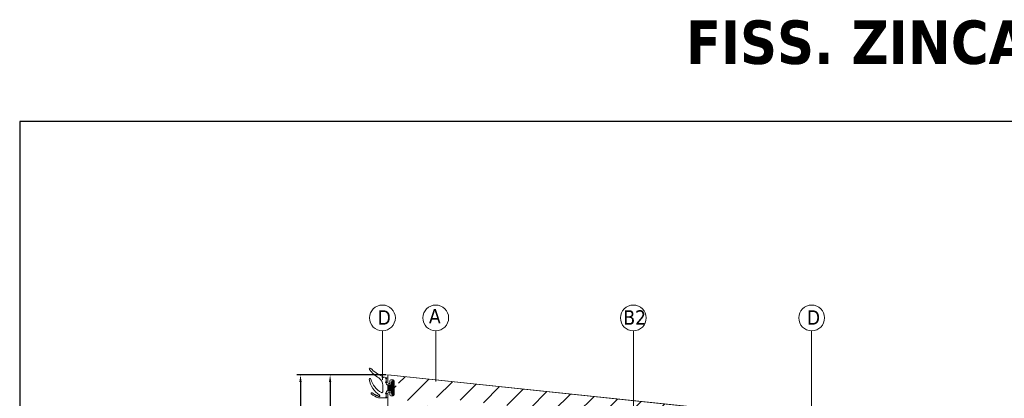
# Model space of a CAD drawing. Header units: millimetres. Extents: x 582 to 4940, y -30 to 2368.
# Tile 19 of 20: x 1243 to 1582, y 739 to 869. Entities that reach past the tile are written whole.
import ezdxf

# ---------------------------------------------------------------- set-up
doc = ezdxf.new("R2010")
doc.units = ezdxf.units.MM
doc.layers.get('0').update_dxf_attribs({"lineweight": 13})
for name, color, linetype, lineweight in [('GUARNIZIONI', 7, 'Continuous', 9), ('INDICATORI', 7, 'Continuous', 5), ('PENSILINA MAXI', 8, 'Continuous', 9), ('Quote', 5, 'Continuous', 9)]:
    doc.layers.add(name, color=color, linetype=linetype, lineweight=lineweight)
doc.layers.add('RIQUADRO', color=6, linetype='Continuous', plot=False)
doc.styles.get("Standard").update_dxf_attribs({"font": 'TAHOMA.TTF'})
doc.styles.add('STANDARD-Tahoma', font='TAHOMA.TTF')
doc.dimstyles.new('Annotativa millimetri', dxfattribs={"dimscale": 0, "dimtxt": 5, "dimasz": 2.5, "dimexe": 1.25, "dimexo": 0.625, "dimtad": 1, "dimtoh": 1, "dimdec": 1, "dimtxsty": 'Standard', "dimcen": 2.5, "dimclrd": 256, "dimclre": 256, "dimclrt": 7, "dimadec": 0, "dimazin": 0, "dimtfac": 1, "dimtdec": 1, "dimtmove": 0, "dimatfit": 3, "dimfxl": 1, "dimarcsym": 0})

# ---------------------------------------------------------------- blocks, each defined once
blk = doc.blocks.new('*D47')
at = {"layer": 'Defpoints', "color": 0}
for p in [(1370.02, 746.67), (1350.14, 632.17), (1370.02, 632.17)]:
    blk.add_point(p, dxfattribs=at)
at = {"layer": 'Quote', "lineweight": -2}
for p, q in [((1369.4, 746.67), (1348.89, 746.67)), ((1350.14, 744.17), (1350.14, 673.22)), ((1350.14, 634.67), (1350.14, 655.99)), ((1369.4, 632.17), (1348.89, 632.17))]:
    blk.add_line(p, q, dxfattribs=at)
at = {"layer": 'Quote'}
for points in [[(1350.56, 744.17), (1349.73, 744.17), (1350.14, 746.67)], [(1349.73, 634.67), (1350.56, 634.67), (1350.14, 632.17)]]:
    blk.add_solid(points, dxfattribs=at)
at = {"layer": 'Quote', "color": 7, "insert": (1350.14, 664.61), "char_height": 5, "attachment_point": 5, "rotation": 90}
blk.add_mtext('114,5', dxfattribs=at)
blk = doc.blocks.new('*D49')
at = {"layer": 'Defpoints', "color": 0}
for p in [(1370.02, 746.67), (1339.95, 608.23), (1373.29, 608.23)]:
    blk.add_point(p, dxfattribs=at)
at = {"layer": 'Quote', "lineweight": -2}
for p, q in [((1369.4, 746.67), (1338.7, 746.67)), ((1339.95, 744.17), (1339.95, 673.32)), ((1339.95, 610.73), (1339.95, 655.9)), ((1372.66, 608.23), (1338.7, 608.23))]:
    blk.add_line(p, q, dxfattribs=at)
at = {"layer": 'Quote'}
for points in [[(1340.36, 744.17), (1339.53, 744.17), (1339.95, 746.67)], [(1339.53, 610.73), (1340.36, 610.73), (1339.95, 608.23)]]:
    blk.add_solid(points, dxfattribs=at)
at = {"layer": 'Quote', "color": 7, "insert": (1339.95, 664.61), "char_height": 5, "attachment_point": 5, "rotation": 90}
blk.add_mtext('138,4', dxfattribs=at)

msp = doc.modelspace()

# ---------------------------------------------------------------- hatches: boundary and pattern name
h = msp.add_hatch()
h.set_pattern_fill('ANSI31', color=256, scale=2, style=0)
h.set_pattern_definition([(45, (1061.096, -8.899), (-4.49013, 4.49013), [])])
edge = h.paths.add_edge_path()
edge.add_line((1381.02, 703.92), (1372.02, 703.92))
edge.add_line((1381.02, 689.42), (1372.02, 689.42))
edge.add_arc((1518.81, 730.04), 1, 1, 84.3774)
edge.add_arc((1518.22, 724.72), 0.35, 0, 90)
edge.add_line((1513.42, 725.07), (1518.22, 725.07))
edge.add_arc((1513.42, 724.72), 0.35, 90, 180)
edge.add_arc((1519.43, 723.37), 0.5, 270, 361)
edge.add_line((1517.67, 722.87), (1519.43, 722.87))
edge.add_arc((1517.67, 723.22), 0.35, 180, 270)
edge.add_line((1517.32, 723.47), (1517.32, 723.22))
edge.add_arc((1517.42, 723.47), 0.1, 90.0001, 179.9999)
edge.add_line((1518.22, 723.57), (1517.42, 723.57))
edge.add_arc((1518.22, 723.92), 0.35, 270, 360)
edge.add_arc((1513.42, 723.92), 0.35, 180, 270)
edge.add_line((1514.22, 723.57), (1513.42, 723.57))
edge.add_arc((1514.22, 723.47), 0.1, 0, 90)
edge.add_line((1514.32, 723.22), (1514.32, 723.47))
edge.add_arc((1513.97, 723.22), 0.35, 269.9999, 360)
edge.add_line((1510.46, 668.9), (1510.38, 668.9))
edge.add_line((1511.47, 668.8), (1510.46, 668.9))
edge.add_arc((1511.44, 668.5), 0.3, 0, 84.2929)
edge.add_line((1511.74, 660.24), (1511.74, 668.5))
edge.add_arc((1511.44, 660.24), 0.3, 275.7071, 360)
edge.add_line((1510.46, 659.84), (1511.47, 659.94))
edge.add_line((1510.38, 659.84), (1510.46, 659.84))
edge.add_line((1503.32, 671.97), (1503.32, 670.47))
edge.add_line((1503.82, 671.97), (1503.32, 671.97))
edge.add_line((1504.82, 670.56), (1503.82, 671.97))
edge.add_line((1504.87, 670.39), (1504.82, 670.56))
edge.add_line((1504.87, 669.08), (1504.87, 670.39))
edge.add_arc((1505.17, 669.08), 0.3, 180, 270)
edge.add_line((1509.7, 668.78), (1505.17, 668.78))
edge.add_line((1509.78, 668.79), (1509.7, 668.78))
edge.add_line((1509.67, 659.96), (1509.76, 659.95))
edge.add_line((1505.17, 659.96), (1509.67, 659.96))
edge.add_arc((1505.17, 659.66), 0.3, 90.0543, 179.9457)
edge.add_line((1504.87, 658.03), (1504.87, 659.66))
edge.add_arc((1504.37, 658.03), 0.5, 280.6826, 360.0219)
edge.add_line((1510.38, 668.9), (1509.78, 668.79))
edge.add_line((1509.76, 659.95), (1510.38, 659.84))
edge.add_line((1519.93, 723.38), (1519.81, 730.05))
edge.add_line((1518.57, 724.72), (1518.57, 723.92))
edge.add_line((1513.07, 723.92), (1513.07, 724.72))
edge.add_arc((1370.37, 740.37), 0.35, 90.0001, 179.9999)
edge.add_line((1370.62, 740.72), (1370.37, 740.72))
edge.add_arc((1370.62, 740.62), 0.1, 0.0001, 89.9999)
edge.add_line((1370.72, 739.82), (1370.72, 740.62))
edge.add_arc((1371.07, 739.82), 0.35, 180.0001, 269.9999)
edge.add_line((1371.87, 739.47), (1371.07, 739.47))
edge.add_arc((1371.87, 739.82), 0.35, 270.0001, 359.9999)
edge.add_line((1372.22, 744.62), (1372.22, 739.82))
edge.add_arc((1371.87, 744.62), 0.35, 0, 90)
edge.add_line((1371.07, 744.97), (1371.87, 744.97))
edge.add_arc((1371.07, 744.62), 0.35, 90, 180)
edge.add_line((1370.72, 743.82), (1370.72, 744.62))
edge.add_arc((1370.62, 743.82), 0.1, 270, 360)
edge.add_line((1370.37, 743.72), (1370.62, 743.72))
edge.add_arc((1370.37, 744.07), 0.35, 180.0001, 269.9999)
edge.add_line((1370.02, 746.67), (1370.02, 744.07))
edge.add_line((1427.82, 671.97), (1427.82, 670.47))
edge.add_line((1428.32, 671.97), (1427.82, 671.97))
edge.add_line((1429.38, 670.47), (1428.32, 671.97))
edge.add_line((1476.82, 670.47), (1429.38, 670.47))
edge.add_line((1477.82, 671.97), (1476.82, 670.47))
edge.add_line((1478.32, 671.97), (1477.82, 671.97))
edge.add_line((1478.32, 670.48), (1478.32, 671.97))
edge.add_line((1381.02, 704.02), (1381.02, 710.86))
edge.add_arc((1397.72, 722.47), 0.3, 0, 123.0879)
edge.add_line((1381.93, 712.54), (1397.56, 722.72))
edge.add_arc((1383.02, 710.86), 2, 123.0879, 180)
edge.add_arc((1386.02, 684.41), 5, 180, 235.7552)
edge.add_line((1397.56, 670.51), (1383.21, 680.28))
edge.add_arc((1397.72, 670.76), 0.3, 235.7552, 360.0063)
edge.add_line((1398.02, 675.47), (1398.02, 670.76))
edge.add_line((1400.02, 675.47), (1398.02, 675.47))
edge.add_line((1400.02, 670.97), (1400.02, 675.47))
edge.add_arc((1400.52, 670.97), 0.5, 180.0063, 270)
edge.add_arc((1400.52, 722.37), 0.5, 89.9999, 180)
edge.add_line((1400.02, 717.87), (1400.02, 722.37))
edge.add_line((1398.02, 717.87), (1400.02, 717.87))
edge.add_line((1398.02, 722.47), (1398.02, 717.87))
edge.add_line((1372.02, 683.23), (1370.02, 680.92))
edge.add_line((1370.02, 710.95), (1372.02, 708.64))
edge.add_line((1370.02, 680.92), (1370.02, 632.17))
edge.add_line((1427.82, 670.47), (1400.52, 670.47))
edge.add_line((1370.02, 740.37), (1370.02, 710.95))
edge.add_line((1503.32, 670.47), (1478.32, 670.48))
edge.add_line((1370.02, 632.17), (1504.47, 657.53))
edge.add_line((1518.91, 731.03), (1370.02, 746.67))
edge.add_line((1400.52, 722.87), (1513.97, 722.87))
edge.add_line((1381.02, 684.41), (1381.02, 689.42))
edge.add_line((1372.02, 689.42), (1372.02, 683.23))
edge.add_line((1372.02, 708.64), (1372.02, 703.92))
at = {"layer": 'GUARNIZIONI'}
h = msp.add_hatch(dxfattribs=at)
h.set_pattern_fill('ANSI31', color=256, scale=0.1, angle=180, style=0, pattern_type=2)
h.set_pattern_definition([(225, (1417.5555, 862.08758), (-0.2245064, 0.2245064), [])])
h.paths.add_polyline_path([(1370.02, 741.22), (1370.02, 743.22), (1371.22, 743.22), (1371.22, 743.97), (1371.22, 743.99), (1371.22, 744), (1371.23, 744.02), (1371.23, 744.04), (1371.23, 744.05), (1371.23, 744.07), (1371.23, 744.08), (1371.24, 744.1), (1371.24, 744.12), (1371.24, 744.13), (1371.25, 744.15), (1371.25, 744.17), (1371.26, 744.18), (1371.26, 744.2), (1371.27, 744.21), (1371.27, 744.23), (1371.28, 744.25), (1371.29, 744.26), (1371.29, 744.28), (1371.3, 744.29), (1371.31, 744.31), (1371.32, 744.33), (1371.33, 744.34), (1371.34, 744.36), (1371.35, 744.37), (1371.36, 744.39), (1371.37, 744.4), (1371.38, 744.41), (1371.39, 744.43), (1371.4, 744.44), (1371.42, 744.45), (1371.43, 744.47), (1371.44, 744.48), (1371.46, 744.49), (1371.47, 744.5), (1371.48, 744.52), (1371.5, 744.53), (1371.51, 744.54), (1371.53, 744.55), (1371.54, 744.56), (1371.56, 744.57), (1371.57, 744.58), (1371.59, 744.59), (1371.6, 744.59), (1371.62, 744.6), (1371.63, 744.61), (1371.65, 744.62), (1371.67, 744.62), (1371.68, 744.63), (1371.7, 744.64), (1371.71, 744.64), (1371.73, 744.65), (1371.75, 744.65), (1371.76, 744.65), (1371.78, 744.66), (1371.8, 744.66), (1371.81, 744.66), (1371.83, 744.67), (1371.84, 744.67), (1371.86, 744.67), (1371.88, 744.67), (1371.89, 744.67), (1371.91, 744.67), (1371.92, 744.67), (1371.93, 744.67), (1371.94, 744.67), (1371.94, 744.67), (1371.95, 744.67), (1371.96, 744.67), (1371.96, 744.67), (1371.97, 744.67), (1371.98, 744.67), (1371.99, 744.67), (1371.99, 744.66), (1372, 744.66), (1372.01, 744.66), (1372.01, 744.66), (1372.02, 744.66), (1372.03, 744.65), (1372.03, 744.65), (1372.04, 744.65), (1372.05, 744.65), (1372.05, 744.64), (1372.06, 744.64), (1372.07, 744.64), (1372.07, 744.63), (1372.08, 744.63), (1372.09, 744.62), (1372.09, 744.62), (1372.1, 744.61), (1372.11, 744.61), (1372.11, 744.61), (1372.12, 744.6), (1372.12, 744.6), (1372.13, 744.59), (1372.14, 744.58), (1372.14, 744.58), (1372.15, 744.57), (1372.15, 744.57), (1372.16, 744.56), (1372.16, 744.56), (1372.17, 744.55), (1372.17, 744.54), (1372.17, 744.54), (1372.18, 744.53), (1372.18, 744.52), (1372.19, 744.52), (1372.19, 744.51), (1372.19, 744.5), (1372.2, 744.5), (1372.2, 744.49), (1372.2, 744.48), (1372.21, 744.48), (1372.21, 744.47), (1372.21, 744.46), (1372.21, 744.46), (1372.21, 744.45), (1372.22, 744.44), (1372.22, 744.43), (1372.22, 744.43), (1372.22, 744.42), (1372.22, 744.41), (1372.22, 744.41), (1372.22, 744.4), (1372.22, 744.39), (1372.22, 744.39), (1372.22, 744.38), (1372.22, 744.37), (1372.22, 740.07), (1372.22, 740.07), (1372.22, 740.06), (1372.22, 740.05), (1372.22, 740.05), (1372.22, 740.04), (1372.22, 740.03), (1372.22, 740.02), (1372.22, 740.02), (1372.22, 740.01), (1372.22, 740), (1372.21, 740), (1372.21, 739.99), (1372.21, 739.98), (1372.21, 739.98), (1372.21, 739.97), (1372.2, 739.96), (1372.2, 739.96), (1372.2, 739.95), (1372.19, 739.94), (1372.19, 739.93), (1372.19, 739.93), (1372.18, 739.92), (1372.18, 739.91), (1372.17, 739.91), (1372.17, 739.9), (1372.17, 739.9), (1372.16, 739.89), (1372.16, 739.88), (1372.15, 739.88), (1372.15, 739.87), (1372.14, 739.87), (1372.14, 739.86), (1372.13, 739.86), (1372.12, 739.85), (1372.12, 739.84), (1372.11, 739.84), (1372.11, 739.83), (1372.1, 739.83), (1372.09, 739.83), (1372.09, 739.82), (1372.08, 739.82), (1372.07, 739.81), (1372.07, 739.81), (1372.06, 739.81), (1372.05, 739.8), (1372.05, 739.8), (1372.04, 739.8), (1372.03, 739.79), (1372.03, 739.79), (1372.02, 739.79), (1372.01, 739.79), (1372.01, 739.78), (1372, 739.78), (1371.99, 739.78), (1371.99, 739.78), (1371.98, 739.78), (1371.97, 739.78), (1371.96, 739.78), (1371.96, 739.77), (1371.95, 739.77), (1371.94, 739.77), (1371.94, 739.77), (1371.93, 739.77), (1371.92, 739.77), (1371.91, 739.77), (1371.89, 739.77), (1371.88, 739.77), (1371.86, 739.78), (1371.84, 739.78), (1371.83, 739.78), (1371.81, 739.78), (1371.8, 739.78), (1371.78, 739.79), (1371.76, 739.79), (1371.75, 739.8), (1371.73, 739.8), (1371.71, 739.8), (1371.7, 739.81), (1371.68, 739.82), (1371.67, 739.82), (1371.65, 739.83), (1371.63, 739.84), (1371.62, 739.84), (1371.6, 739.85), (1371.59, 739.86), (1371.57, 739.87), (1371.56, 739.88), (1371.54, 739.89), (1371.53, 739.9), (1371.51, 739.91), (1371.5, 739.92), (1371.48, 739.93), (1371.47, 739.94), (1371.46, 739.95), (1371.44, 739.97), (1371.43, 739.98), (1371.42, 739.99), (1371.4, 740), (1371.39, 740.02), (1371.38, 740.03), (1371.37, 740.05), (1371.36, 740.06), (1371.35, 740.07), (1371.34, 740.09), (1371.33, 740.1), (1371.32, 740.12), (1371.31, 740.14), (1371.3, 740.15), (1371.29, 740.17), (1371.29, 740.18), (1371.28, 740.2), (1371.27, 740.21), (1371.27, 740.23), (1371.26, 740.25), (1371.26, 740.26), (1371.25, 740.28), (1371.25, 740.3), (1371.24, 740.31), (1371.24, 740.33), (1371.24, 740.35), (1371.23, 740.36), (1371.23, 740.38), (1371.23, 740.39), (1371.23, 740.41), (1371.23, 740.43), (1371.22, 740.44), (1371.22, 740.46), (1371.22, 740.47), (1371.22, 741.22)], flags=0)

# ---------------------------------------------------------------- linework, layer by layer
for p, q in [((1368.16, 761.88), (1368.16, 744.92)), ((1386.5, 761.88), (1386.5, 744.35)), ((1454.55, 761.88), (1454.55, 721.04)), ((1515.95, 761.88), (1515.95, 721.36))]:
    msp.add_line(p, q)
at = {"layer": 'GUARNIZIONI', "elevation": -407.66}
for points in [[(1369.52, 745.68, -0.019793), (1368.62, 745.97, -1.249428), (1368.08, 746.19, -0.100892), (1364.14, 748.93, 0.948964), (1363.69, 748.54, 0.086545), (1366.88, 745.62, -0.25605), (1368.27, 743.09), (1368.27, 743.09), (1368.27, 740.82, -0.570725), (1367.82, 740.56, -0.207461), (1364.22, 745.22, 0.957196), (1363.63, 745.09, 0.209102), (1367.11, 739.71, -0.251604), (1367.22, 739.5), (1367.22, 739.32, -0.40996), (1367.12, 739.22), (1367.12, 739.22), (1366.92, 739.22), (1366.92, 739.22, -0.255513), (1366.84, 739.27, 0.161143), (1366.72, 739.37), (1366.62, 739.4), (1366.51, 739.45), (1366.41, 739.49), (1366.3, 739.53), (1366.2, 739.57), (1366.1, 739.62), (1366, 739.67), (1365.9, 739.71), (1365.8, 739.76), (1365.7, 739.81), (1365.61, 739.86), (1365.52, 739.9), (1365.43, 739.95), (1365.34, 740.01), (1365.25, 740.06), (1365.17, 740.11), (1365.09, 740.16), (1365, 740.21), (1364.93, 740.27), (1364.85, 740.32), (1364.77, 740.38), (1364.7, 740.43), (1364.63, 740.49, 0.995684), (1364.32, 740.1, 0.095029), (1366.83, 738.74, 0.076834), (1366.92, 738.72), (1369.47, 738.72)], [(1369.47, 744.02), (1369.47, 743.72, 0.414214), (1369.97, 743.22), (1370.02, 743.22), (1370.02, 741.22), (1369.97, 741.22, 0.414214), (1369.47, 740.72), (1369.47, 740.42)]]:
    msp.add_lwpolyline(points, format="xyb", dxfattribs=at)
for points in [[(1369.47, 745.29), (1369.47, 744.42)], [(1369.47, 740.02), (1369.47, 739.12)]]:
    msp.add_lwpolyline(points, dxfattribs=at)
at = {"layer": 'GUARNIZIONI', "linetype": 'Continuous', "elevation": -407.66}
msp.add_lwpolyline([(1371.92, 739.77, -0.414214), (1371.22, 740.47), (1371.22, 740.47), (1371.22, 741.22), (1370.02, 741.22), (1370.02, 743.22), (1371.22, 743.22), (1371.22, 743.97), (1371.22, 743.97, -0.414214), (1371.92, 744.67, -0.414213), (1372.22, 744.37), (1372.22, 740.07, -0.414214), (1371.92, 739.77)], format="xyb", dxfattribs=at)
at = {"layer": 'GUARNIZIONI'}
for centre in [(1369.47, 745.49, -407.66), (1369.47, 744.22, -407.66), (1369.47, 740.22, -407.66), (1369.47, 738.92, -407.66)]:
    msp.add_circle(centre, 0.2, dxfattribs=at)
at = {"layer": 'INDICATORI', "color": 0}
for centre in [(1368.16, 766.32), (1386.5, 766.32), (1454.55, 766.32), (1515.95, 766.32)]:
    msp.add_circle(centre, 4.44, dxfattribs=at)
at = {"layer": 'PENSILINA MAXI'}
for p, q in [((1518.91, 731.03, -815.33), (1370.02, 746.67, -815.33)), ((1370.02, 746.67, -815.33), (1370.02, 744.07, -815.33)), ((1370.37, 743.72, -815.33), (1370.62, 743.72, -815.33)), ((1370.72, 743.82, -815.33), (1370.72, 744.62, -815.33)), ((1371.07, 744.97, -815.33), (1371.87, 744.97, -815.33)), ((1372.22, 744.62, -815.33), (1372.22, 739.82, -815.33)), ((1370.02, 740.37, -815.33), (1370.02, 710.95, -815.33)), ((1370.62, 740.72, -815.33), (1370.37, 740.72, -815.33)), ((1370.72, 739.82, -815.33), (1370.72, 740.62, -815.33)), ((1371.87, 739.47, -815.33), (1371.07, 739.47, -815.33))]:
    msp.add_line(p, q, dxfattribs=at)
msp.add_lwpolyline([(1518.91, 731.03), (1370.02, 746.67), (1370.02, 744.07, 0.414213), (1370.37, 743.72), (1370.62, 743.72, 0.414213), (1370.72, 743.82), (1370.72, 744.62, -0.414213), (1371.07, 744.97), (1371.87, 744.97, -0.414213), (1372.22, 744.62), (1372.22, 739.82, -0.414213), (1371.87, 739.47), (1371.07, 739.47, -0.414213), (1370.72, 739.82), (1370.72, 740.62, 0.414213), (1370.62, 740.72), (1370.37, 740.72, 0.414213), (1370.02, 740.37), (1370.02, 710.95)], format="xyb", dxfattribs=at)
for centre, radius, start, end in [((1370.37, 744.07, -815.33), 0.35, 180.0001, 269.9999), ((1370.62, 743.82, -815.33), 0.1, 270, 360), ((1371.07, 744.62, -815.33), 0.35, 90, 180), ((1371.87, 744.62, -815.33), 0.35, 0, 90), ((1370.37, 740.37, -815.33), 0.35, 90.0001, 179.9999), ((1370.62, 740.62, -815.33), 0.1, 0.0001, 89.9999), ((1371.07, 739.82, -815.33), 0.35, 180.0001, 269.9999), ((1371.87, 739.82, -815.33), 0.35, 270.0001, 359.9999)]:
    msp.add_arc(centre, radius, start, end, dxfattribs=at)
at = {"layer": 'RIQUADRO'}
msp.add_lwpolyline([(1243.25, 496.82), (1804.15, 496.82), (1804.15, 834.02), (1243.25, 834.02)], close=True, dxfattribs=at)

# ---------------------------------------------------------------- texts
at = {"insert": (1472.62, 868.86), "char_height": 15, "width": 177.4447, "attachment_point": 1}
msp.add_mtext('{\\fTahoma|b1|i0|c0|p34;FISS. ZINCATO  }', dxfattribs=at)
at = {"layer": 'INDICATORI', "color": 0, "char_height": 5, "width": 4.1965, "attachment_point": 1, "style": 'STANDARD-Tahoma'}
for s, insert in [('D', (1366.5, 768.96)), ('A', (1384.18, 769.43)), ('B2', (1451.12, 768.96)), ('D', (1514.29, 768.96))]:
    msp.add_mtext(s, dxfattribs=dict(at, insert=insert))

# ---------------------------------------------------------------- dimensions: what is measured, and where the dimension line sits
at = {"layer": 'Quote'}
for base, p2, picture, middle in [((1339.95, 608.23), (1373.29, 608.23), '*D49', (1339.95, 664.61)), ((1350.14, 632.17), (1370.02, 632.17), '*D47', (1350.14, 664.61))]:
    dim = msp.add_linear_dim(base=base, p1=(1370.02, 746.67), p2=p2, angle=90, dimstyle='Annotativa millimetri', override={"dimscale": 1, "dimtad": 0, "dimlfac": 1, "dimtxsty": 'Standard', "dimsah": 1, "dimtolj": 0}, dxfattribs=at)
    dim.commit()
    dim.dimension.update_dxf_attribs({"geometry": picture, "text_midpoint": middle, "dimtype": 160})

doc.saveas('drawing.dxf')
